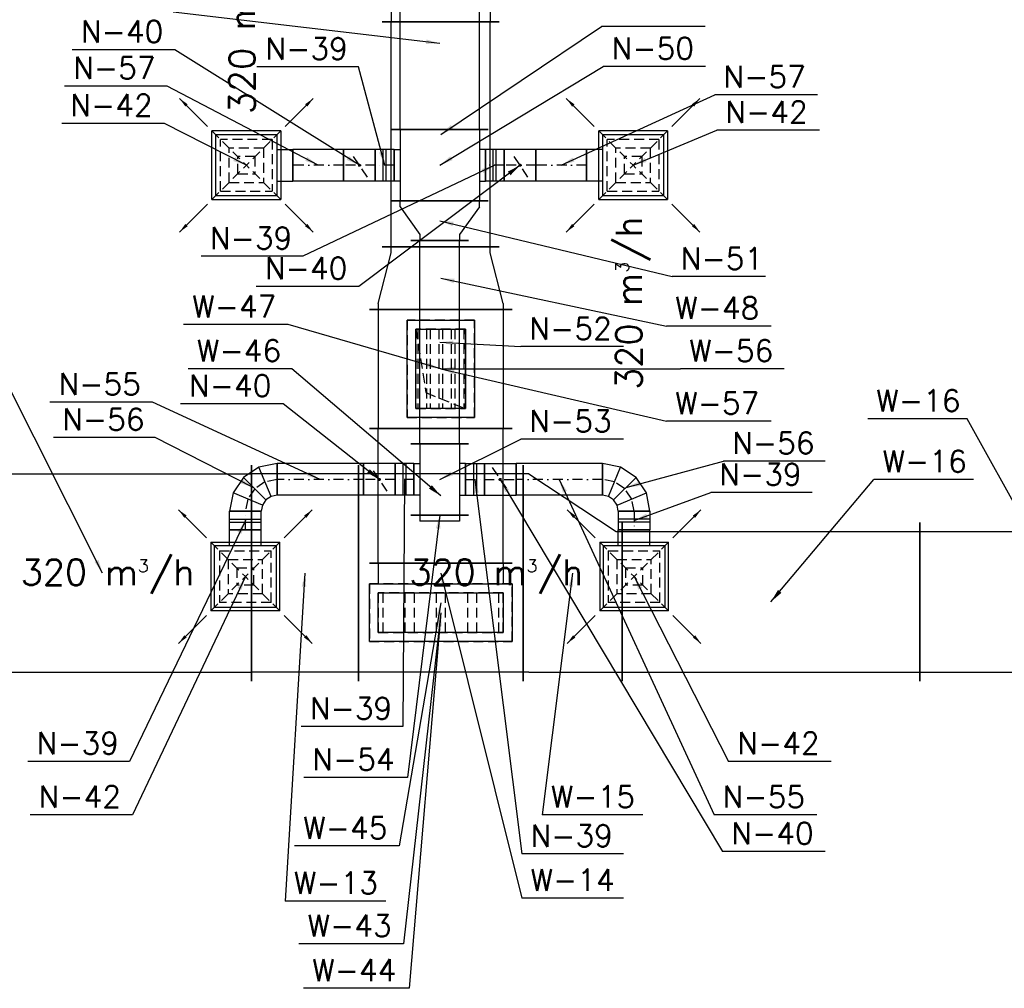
# Model space of a CAD drawing. Extents: x 109611 to 371611, y -232083 to 185490.
# Tile 9 of 24: x 307002 to 311966, y 5003 to 9890. Entities that reach past the tile are written whole.
import ezdxf

# ---------------------------------------------------------------- set-up
doc = ezdxf.new("R2010")
doc.units = 0
doc.header["$LTSCALE"] = 99.9
doc.header["$MEASUREMENT"] = 0
doc.linetypes.add('DASHDOT', pattern=[1, 0.5, -0.25, 0, -0.25])
doc.linetypes.add('DASHED', pattern=[0.75, 0.5, -0.25])
for name, color, linetype in [('FLUID-N', 7, 'Continuous'), ('FLUID-N-110-NUM', 7, 'Continuous'), ('FLUID-N-130-ARRGR', 7, 'Continuous'), ('FLUID-N-SYM', 7, 'Continuous'), ('FLUID-W', 7, 'Continuous'), ('FLUID-W-110-NUM', 7, 'Continuous')]:
    doc.layers.add(name, color=color, linetype=linetype)
doc.styles.add('FDBES', font='simplex.shx')
doc.dimstyles.new('FDBES', dxfattribs={"dimscale": 50, "dimtxt": 4, "dimasz": 2.5, "dimexe": 0.8, "dimexo": 2, "dimgap": 1, "dimtad": 1, "dimdsep": 46, "dimtxsty": 'FDBES', "dimcen": 2.5, "dimclrd": 4, "dimclre": 5, "dimadec": 0, "dimazin": 0, "dimtfac": 1, "dimtmove": 0, "dimatfit": 3, "dimfxl": 0, "dimarcsym": 0})

# ---------------------------------------------------------------- blocks, each defined once
blk = doc.blocks.new('*U61')
at = {"color": 14, "linetype": 'Continuous', "lineweight": -2}
for p, q in [((-415, -545), (-415, 545)), ((415, 545), (415, -545))]:
    blk.add_line(p, q, dxfattribs=at)
at = {"color": 0, "linetype": 'ByBlock', "lineweight": -2}
for p, q in [((-415, 500), (415, 500)), ((-415, -500), (415, -500))]:
    blk.add_line(p, q, dxfattribs=at)
at = {"color": 30, "linetype": 'DASHED'}
for p, q in [((360, 345), (-360, 345)), ((-360, 345), (-360, 55)), ((315, 300), (-315, 300)), ((-315, 300), (-315, 100)), ((315, 100), (315, 300)), ((360, 55), (360, 345)), ((-315, 100), (315, 100)), ((-360, 55), (360, 55))]:
    blk.add_line(p, q, dxfattribs=at)
blk = doc.blocks.new('*U74')
at = {"color": 14, "linetype": 'Continuous', "lineweight": -2}
for p, q in [((-270, -545), (-270, 545)), ((270, 545), (270, -545))]:
    blk.add_line(p, q, dxfattribs=at)
at = {"color": 0, "linetype": 'ByBlock', "lineweight": -2}
for p, q in [((-270, 500), (270, 500)), ((-270, -500), (270, -500))]:
    blk.add_line(p, q, dxfattribs=at)
blk = doc.blocks.new('*U75')
at = {"color": 14, "linetype": 'Continuous', "lineweight": -2}
for p, q in [((-250, -255), (-250, 545)), ((250, 545), (250, -545))]:
    blk.add_line(p, q, dxfattribs=at)
at = {"color": 0, "linetype": 'ByBlock', "lineweight": -2}
for p, q in [((-220, 500), (-250, 500)), ((220, 500), (-220, 500)), ((220, 500), (250, 500)), ((-220, -210), (-250, -210)), ((220, -500), (-220, -210)), ((220, -500), (250, -500))]:
    blk.add_line(p, q, dxfattribs=at)
blk = doc.blocks.new('*U76')
at = {"color": 30, "linetype": 'Continuous'}
for p, q in [((-145, -360), (-145, 360)), ((-145, 360), (145, 360)), ((145, 360), (145, -360)), ((145, -360), (-145, -360))]:
    blk.add_line(p, q, dxfattribs=at)
at = {"color": 0, "linetype": 'ByBlock', "lineweight": -2}
for p, q in [((-100, -315), (-100, 315)), ((-100, 315), (100, 315)), ((100, 315), (100, -315)), ((100, -315), (-100, -315))]:
    blk.add_line(p, q, dxfattribs=at)
blk = doc.blocks.new('*U77')
at = {"color": 30, "linetype": 'Continuous'}
for p, q in [((-145, -360), (-145, 360)), ((-145, 360), (145, 360)), ((145, 360), (145, -360)), ((145, -360), (-145, -360))]:
    blk.add_line(p, q, dxfattribs=at)
at = {"color": 0, "linetype": 'ByBlock', "lineweight": -2}
for p, q in [((-100, -315), (-100, 315)), ((-100, 315), (100, 315)), ((100, 315), (100, -315)), ((100, -315), (-100, -315))]:
    blk.add_line(p, q, dxfattribs=at)
at = {"color": 30, "linetype": 'DASHED'}
for p, q in [((-100, 291.9), (100, 291.9)), ((-100, 180.6), (100, 180.6)), ((-100, 134.4), (100, 134.4)), ((-100, 23.1), (100, 23.1)), ((-100, -23.1), (100, -23.1)), ((-100, -134.4), (100, -134.4)), ((-100, -180.6), (100, -180.6)), ((-100, -291.9), (100, -291.9))]:
    blk.add_line(p, q, dxfattribs=at)
blk = doc.blocks.new('*U78')
at = {"color": 14, "linetype": 'Continuous', "lineweight": -2}
blk.add_line((-200, -360), (-200, 360), dxfattribs=at)
at = {"color": 30, "linetype": 'Continuous'}
for p, q in [((-95, -360), (-95, 360)), ((-95, 360), (195, 360)), ((195, 360), (195, -360)), ((195, -360), (-95, -360))]:
    blk.add_line(p, q, dxfattribs=at)
at = {"color": 0, "linetype": 'ByBlock', "lineweight": -2}
for p, q in [((-200, 315), (-95, 315)), ((-50, -315), (-50, 315)), ((-50, 315), (150, 315)), ((150, 315), (150, -315)), ((-200, -315), (-95, -315)), ((150, -315), (-50, -315))]:
    blk.add_line(p, q, dxfattribs=at)
blk = doc.blocks.new('*U79')
at = {"color": 14, "linetype": 'Continuous', "lineweight": -2}
for p, q in [((-340, -360), (-340, 360)), ((340, 360), (340, -360))]:
    blk.add_line(p, q, dxfattribs=at)
at = {"color": 0, "linetype": 'ByBlock', "lineweight": -2}
for p, q in [((-340, 315), (340, 315)), ((-340, -315), (340, -315))]:
    blk.add_line(p, q, dxfattribs=at)
blk = doc.blocks.new('*U80')
at = {"color": 14, "linetype": 'Continuous', "lineweight": -2}
for p, q in [((-300, -360), (-300, 360)), ((300, 360), (300, -360))]:
    blk.add_line(p, q, dxfattribs=at)
at = {"color": 0, "linetype": 'ByBlock', "lineweight": -2}
for p, q in [((-300, 315), (300, 315)), ((-300, -315), (300, -315))]:
    blk.add_line(p, q, dxfattribs=at)
at = {"color": 30, "linetype": 'DASHED'}
for p, q in [((245, 170), (-245, 170)), ((-245, 170), (-245, -170)), ((245, -170), (245, 170)), ((200, 125), (-200, 125)), ((-200, 125), (-200, -125)), ((200, -125), (200, 125)), ((-200, -125), (200, -125)), ((-245, -170), (245, -170))]:
    blk.add_line(p, q, dxfattribs=at)
blk = doc.blocks.new('*U81')
at = {"color": 14, "linetype": 'Continuous', "lineweight": -2}
for p, q in [((-157.5, -360), (-157.5, 360)), ((157.5, 295), (157.5, -295))]:
    blk.add_line(p, q, dxfattribs=at)
at = {"color": 0, "linetype": 'ByBlock', "lineweight": -2}
for p, q in [((-127.5, 315), (-157.5, 315)), ((-127.5, 315), (127.5, 250)), ((127.5, 250), (157.5, 250)), ((-127.5, -315), (127.5, -250)), ((127.5, -250), (157.5, -250)), ((-127.5, -315), (-157.5, -315))]:
    blk.add_line(p, q, dxfattribs=at)
blk = doc.blocks.new('*U82')
at = {"color": 30, "linetype": 'Continuous'}
for p, q in [((-245, -170), (-245, 170)), ((-245, 170), (245, 170)), ((245, 170), (245, -170)), ((245, -170), (-245, -170))]:
    blk.add_line(p, q, dxfattribs=at)
at = {"color": 0, "linetype": 'ByBlock', "lineweight": -2}
for p, q in [((-200, -125), (-200, 125)), ((-200, 125), (200, 125)), ((200, 125), (200, -125)), ((200, -125), (-200, -125))]:
    blk.add_line(p, q, dxfattribs=at)
at = {"color": 30, "linetype": 'DASHED'}
for p, q in [((-200, 115.8), (200, 115.8)), ((-200, 71.7), (200, 71.7)), ((-200, 53.3), (200, 53.3)), ((-200, 9.2), (200, 9.2)), ((-200, -9.2), (200, -9.2)), ((-200, -53.3), (200, -53.3)), ((-200, -71.7), (200, -71.7)), ((-200, -115.8), (200, -115.8))]:
    blk.add_line(p, q, dxfattribs=at)
blk = doc.blocks.new('*U83')
at = {"color": 30, "linetype": 'Continuous'}
for p, q in [((-245, -170), (-245, 170)), ((-245, 170), (245, 170)), ((245, 170), (245, -170)), ((245, -170), (-245, -170))]:
    blk.add_line(p, q, dxfattribs=at)
at = {"color": 0, "linetype": 'ByBlock', "lineweight": -2}
for p, q in [((-200, -125), (-200, 125)), ((-200, 125), (200, 125)), ((200, 125), (200, -125)), ((200, -125), (-200, -125))]:
    blk.add_line(p, q, dxfattribs=at)
at = {"color": 30, "linetype": 'DASHED'}
for p, q in [((120, -75), (200, 125)), ((-200, -125), (120, -75))]:
    blk.add_line(p, q, dxfattribs=at)
blk = doc.blocks.new('*U84')
at = {"color": 14, "linetype": 'Continuous', "lineweight": -2}
for p, q in [((-567.5, -295), (-567.5, 295)), ((567.5, 295), (567.5, -295))]:
    blk.add_line(p, q, dxfattribs=at)
at = {"color": 0, "linetype": 'ByBlock', "lineweight": -2}
for p, q in [((-567.5, 250), (567.5, 250)), ((-567.5, -250), (567.5, -250))]:
    blk.add_line(p, q, dxfattribs=at)
blk = doc.blocks.new('*U85')
at = {"color": 14, "linetype": 'Continuous', "lineweight": -2}
for p, q in [((-300, -295), (-300, 295)), ((300, 295), (300, -295))]:
    blk.add_line(p, q, dxfattribs=at)
at = {"color": 0, "linetype": 'ByBlock', "lineweight": -2}
for p, q in [((-300, 250), (300, 250)), ((-300, -250), (300, -250))]:
    blk.add_line(p, q, dxfattribs=at)
at = {"color": 30, "linetype": 'DASHED'}
for p, q in [((245, 170), (-245, 170)), ((-245, 170), (-245, -170)), ((245, -170), (245, 170)), ((200, 125), (-200, 125)), ((-200, 125), (-200, -125)), ((200, -125), (200, 125)), ((-200, -125), (200, -125)), ((-245, -170), (245, -170))]:
    blk.add_line(p, q, dxfattribs=at)
blk = doc.blocks.new('*U93')
at = {"color": 14, "linetype": 'Continuous', "lineweight": -2}
for p, q in [((-750, -400), (-750, 400)), ((750, 400), (750, -400))]:
    blk.add_line(p, q, dxfattribs=at)
at = {"color": 0, "linetype": 'ByBlock', "lineweight": -2}
for p, q in [((-750, 355), (750, 355)), ((-750, -355), (750, -355))]:
    blk.add_line(p, q, dxfattribs=at)
blk = doc.blocks.new('*U94')
at = {"color": 14, "linetype": 'Continuous', "lineweight": -2}
for p, q in [((-750, -400), (-750, 400)), ((750, 400), (750, -400))]:
    blk.add_line(p, q, dxfattribs=at)
at = {"color": 0, "linetype": 'ByBlock', "lineweight": -2}
for p, q in [((-750, 355), (750, 355)), ((-750, -355), (750, -355))]:
    blk.add_line(p, q, dxfattribs=at)
blk = doc.blocks.new('*U126')
at = {"color": 14, "linetype": 'Continuous', "lineweight": -2}
for p, q in [((-750, -545), (-750, 545)), ((750, 545), (750, -545))]:
    blk.add_line(p, q, dxfattribs=at)
at = {"color": 0, "linetype": 'ByBlock', "lineweight": -2}
for p, q in [((-750, 500), (750, 500)), ((-750, -500), (750, -500))]:
    blk.add_line(p, q, dxfattribs=at)
blk = doc.blocks.new('*U275')
at = {"color": 14, "linetype": 'Continuous', "lineweight": -2}
for p, q in [((-435, -245), (-435, 245)), ((435, 245), (435, -245))]:
    blk.add_line(p, q, dxfattribs=at)
at = {"color": 0, "linetype": 'ByBlock', "lineweight": -2}
for p, q in [((-435, 200), (435, 200)), ((-435, -200), (435, -200))]:
    blk.add_line(p, q, dxfattribs=at)
blk = doc.blocks.new('*U299')
at = {"color": 30, "linetype": 'Continuous'}
for p, q in [((-173.5, 173.5), (173.5, 173.5)), ((-173.5, 173.5), (-173.5, -173.5)), ((173.5, -173.5), (173.5, 173.5)), ((173.5, -173.5), (-173.5, -173.5))]:
    blk.add_line(p, q, dxfattribs=at)
at = {"color": 30, "linetype": 'DASHED'}
for p, q in [((-173.5, 173.5), (0, 0)), ((173.5, 173.5), (0, 0)), ((-130.125, 130.125), (130.125, 130.125)), ((-130.125, 130.125), (-130.125, -130.125)), ((130.125, -130.125), (130.125, 130.125)), ((-86.75, 86.75), (86.75, 86.75)), ((-86.75, 86.75), (-86.75, -86.75)), ((86.75, -86.75), (86.75, 86.75)), ((-173.5, -173.5), (0, 0)), ((-43.375, 43.375), (43.375, 43.375)), ((-43.375, 43.375), (-43.375, -43.375)), ((173.5, -173.5), (0, 0)), ((43.375, -43.375), (43.375, 43.375)), ((43.375, -43.375), (-43.375, -43.375)), ((86.75, -86.75), (-86.75, -86.75)), ((130.125, -130.125), (-130.125, -130.125))]:
    blk.add_line(p, q, dxfattribs=at)
at = {"color": 0, "linetype": 'ByBlock', "lineweight": -2}
for p, q in [((-155, -155), (-155, 155)), ((155, 155), (-155, 155)), ((155, 155), (155, -155)), ((-155, -155), (155, -155)), ((-80, -155), (-80, -235)), ((80, -155), (80, -235))]:
    blk.add_line(p, q, dxfattribs=at)
at = {"color": 14, "linetype": 'Continuous', "lineweight": -2}
blk.add_line((80, -235), (-80, -235), dxfattribs=at)
blk = doc.blocks.new('*U298')
at = {"color": 14, "linetype": 'Continuous', "lineweight": -2}
for p, q in [((-47.5, -80), (-47.5, 80)), ((47.5, 80), (47.5, -80))]:
    blk.add_line(p, q, dxfattribs=at)
at = {"color": 0, "linetype": 'ByBlock', "lineweight": -2}
for p, q in [((-47.5, 80), (47.5, 80)), ((-47.5, -80), (47.5, -80))]:
    blk.add_line(p, q, dxfattribs=at)
at = {"color": 30, "linetype": 'Continuous'}
for p, q in [((-7.5, 80), (-7.5, -80)), ((7.5, 80), (7.5, -80))]:
    blk.add_line(p, q, dxfattribs=at)
at = {"layer": 'FLUID-N-SYM', "color": 2, "linetype": 'DASHDOT'}
blk.add_line((-47.5, 0), (47.5, 0), dxfattribs=at)
blk = doc.blocks.new('*U297')
at = {"color": 14, "linetype": 'Continuous', "lineweight": -2}
for p, q in [((-80, -80), (-80, 80)), ((80, 80), (80, -80))]:
    blk.add_line(p, q, dxfattribs=at)
at = {"color": 0, "linetype": 'ByBlock', "lineweight": -2}
for p, q in [((-80, 80), (80, 80)), ((-80, -80), (80, -80))]:
    blk.add_line(p, q, dxfattribs=at)
at = {"color": 30, "linetype": 'DASHED'}
blk.add_line((-40, 60), (40, -60), dxfattribs=at)
at = {"color": 30, "linetype": 'Continuous'}
blk.add_lwpolyline([(-4, 0, 8, 8, 1), (4, 0, 8, 8, 1)], format="xyseb", close=True, dxfattribs=at)
at = {"layer": 'FLUID-N-SYM', "color": 2, "linetype": 'DASHDOT'}
blk.add_line((-80, 0), (80, 0), dxfattribs=at)
blk = doc.blocks.new('*U296')
at = {"color": 14, "linetype": 'Continuous', "lineweight": -2}
for p, q in [((-127.5, -80), (-127.5, 80)), ((127.5, 80), (127.5, -80))]:
    blk.add_line(p, q, dxfattribs=at)
at = {"color": 0, "linetype": 'ByBlock', "lineweight": -2}
for p, q in [((-127.5, 80), (127.5, 80)), ((-127.5, -80), (127.5, -80))]:
    blk.add_line(p, q, dxfattribs=at)
at = {"layer": 'FLUID-N-SYM', "color": 2, "linetype": 'DASHDOT'}
blk.add_line((-127.5, 0), (127.5, 0), dxfattribs=at)
blk = doc.blocks.new('*U295')
at = {"color": 14, "linetype": 'Continuous', "lineweight": -2}
for p, q in [((-127.5, -80), (-127.5, 80)), ((127.5, 80), (127.5, -80))]:
    blk.add_line(p, q, dxfattribs=at)
at = {"color": 0, "linetype": 'ByBlock', "lineweight": -2}
for p, q in [((-127.5, 80), (127.5, 80)), ((-127.5, -80), (127.5, -80))]:
    blk.add_line(p, q, dxfattribs=at)
at = {"layer": 'FLUID-N-SYM', "color": 2, "linetype": 'DASHDOT'}
blk.add_line((-127.5, 0), (127.5, 0), dxfattribs=at)
blk = doc.blocks.new('*U294')
at = {"color": 30, "linetype": 'Continuous'}
for p, q in [((-173.5, 173.5), (173.5, 173.5)), ((-173.5, 173.5), (-173.5, -173.5)), ((173.5, -173.5), (173.5, 173.5)), ((173.5, -173.5), (-173.5, -173.5))]:
    blk.add_line(p, q, dxfattribs=at)
at = {"color": 30, "linetype": 'DASHED'}
for p, q in [((-173.5, 173.5), (0, 0)), ((173.5, 173.5), (0, 0)), ((-130.125, 130.125), (130.125, 130.125)), ((-130.125, 130.125), (-130.125, -130.125)), ((130.125, -130.125), (130.125, 130.125)), ((-86.75, 86.75), (86.75, 86.75)), ((-86.75, 86.75), (-86.75, -86.75)), ((86.75, -86.75), (86.75, 86.75)), ((-173.5, -173.5), (0, 0)), ((-43.375, 43.375), (43.375, 43.375)), ((-43.375, 43.375), (-43.375, -43.375)), ((173.5, -173.5), (0, 0)), ((43.375, -43.375), (43.375, 43.375)), ((43.375, -43.375), (-43.375, -43.375)), ((86.75, -86.75), (-86.75, -86.75)), ((130.125, -130.125), (-130.125, -130.125))]:
    blk.add_line(p, q, dxfattribs=at)
at = {"color": 0, "linetype": 'ByBlock', "lineweight": -2}
for p, q in [((-155, -155), (-155, 155)), ((155, 155), (-155, 155)), ((155, 155), (155, -155)), ((-155, -155), (155, -155)), ((-80, -155), (-80, -235)), ((80, -155), (80, -235))]:
    blk.add_line(p, q, dxfattribs=at)
at = {"color": 14, "linetype": 'Continuous', "lineweight": -2}
blk.add_line((80, -235), (-80, -235), dxfattribs=at)
blk = doc.blocks.new('*U293')
at = {"color": 14, "linetype": 'Continuous', "lineweight": -2}
for p, q in [((-47.5, -80), (-47.5, 80)), ((47.5, 80), (47.5, -80))]:
    blk.add_line(p, q, dxfattribs=at)
at = {"color": 0, "linetype": 'ByBlock', "lineweight": -2}
for p, q in [((-47.5, 80), (47.5, 80)), ((-47.5, -80), (47.5, -80))]:
    blk.add_line(p, q, dxfattribs=at)
at = {"color": 30, "linetype": 'Continuous'}
for p, q in [((-7.5, 80), (-7.5, -80)), ((7.5, 80), (7.5, -80))]:
    blk.add_line(p, q, dxfattribs=at)
at = {"layer": 'FLUID-N-SYM', "color": 2, "linetype": 'DASHDOT'}
blk.add_line((-47.5, 0), (47.5, 0), dxfattribs=at)
blk = doc.blocks.new('*U292')
at = {"color": 14, "linetype": 'Continuous', "lineweight": -2}
for p, q in [((-80, -80), (-80, 80)), ((80, 80), (80, -80))]:
    blk.add_line(p, q, dxfattribs=at)
at = {"color": 0, "linetype": 'ByBlock', "lineweight": -2}
for p, q in [((-80, 80), (80, 80)), ((-80, -80), (80, -80))]:
    blk.add_line(p, q, dxfattribs=at)
at = {"color": 30, "linetype": 'DASHED'}
blk.add_line((-40, 60), (40, -60), dxfattribs=at)
at = {"color": 30, "linetype": 'Continuous'}
blk.add_lwpolyline([(-4, 0, 8, 8, 1), (4, 0, 8, 8, 1)], format="xyseb", close=True, dxfattribs=at)
at = {"layer": 'FLUID-N-SYM', "color": 2, "linetype": 'DASHDOT'}
blk.add_line((-80, 0), (80, 0), dxfattribs=at)
blk = doc.blocks.new('*U274')
at = {"color": 14, "linetype": 'Continuous', "lineweight": -2}
for p, q in [((-180, -245), (-180, 245)), ((-80, 230), (80, 230)), ((180, 245), (180, -245)), ((80, -230), (-80, -230))]:
    blk.add_line(p, q, dxfattribs=at)
at = {"color": 0, "linetype": 'ByBlock', "lineweight": -2}
for p, q in [((-180, 200), (180, 200)), ((-80, 230), (-80, 200)), ((80, 200), (80, 230)), ((-180, -200), (180, -200)), ((-80, -230), (-80, -200)), ((80, -200), (80, -230))]:
    blk.add_line(p, q, dxfattribs=at)
blk = doc.blocks.new('*U276')
at = {"color": 14, "linetype": 'Continuous', "lineweight": -2}
for p, q in [((-100, -245), (-100, 245)), ((100, 145), (100, -145))]:
    blk.add_line(p, q, dxfattribs=at)
at = {"color": 0, "linetype": 'ByBlock', "lineweight": -2}
for p, q in [((-70, 200), (-100, 200)), ((-70, 200), (70, 100)), ((70, 100), (100, 100)), ((-70, -200), (70, -100)), ((70, -100), (100, -100)), ((-70, -200), (-100, -200))]:
    blk.add_line(p, q, dxfattribs=at)
blk = doc.blocks.new('*U291')
at = {"color": 14, "linetype": 'Continuous', "lineweight": -2}
for p, q in [((-512.5, -145), (-512.5, 145)), ((512.5, 145), (512.5, -145))]:
    blk.add_line(p, q, dxfattribs=at)
at = {"color": 0, "linetype": 'ByBlock', "lineweight": -2}
for p, q in [((-512.5, 100), (512.5, 100)), ((-512.5, -100), (512.5, -100))]:
    blk.add_line(p, q, dxfattribs=at)
blk = doc.blocks.new('*U282')
at = {"color": 14, "linetype": 'Continuous', "lineweight": -2}
for p, q in [((-47.5, -80), (-47.5, 80)), ((47.5, 80), (47.5, -80))]:
    blk.add_line(p, q, dxfattribs=at)
at = {"color": 0, "linetype": 'ByBlock', "lineweight": -2}
for p, q in [((-47.5, 80), (47.5, 80)), ((-47.5, -80), (47.5, -80))]:
    blk.add_line(p, q, dxfattribs=at)
at = {"color": 30, "linetype": 'Continuous'}
for p, q in [((-7.5, 80), (-7.5, -80)), ((7.5, 80), (7.5, -80))]:
    blk.add_line(p, q, dxfattribs=at)
at = {"layer": 'FLUID-N-SYM', "color": 2, "linetype": 'DASHDOT'}
blk.add_line((-47.5, 0), (47.5, 0), dxfattribs=at)
blk = doc.blocks.new('*U280')
at = {"color": 14, "linetype": 'Continuous', "lineweight": -2}
for p, q in [((-47.5, -80), (-47.5, 80)), ((47.5, 80), (47.5, -80))]:
    blk.add_line(p, q, dxfattribs=at)
at = {"color": 0, "linetype": 'ByBlock', "lineweight": -2}
for p, q in [((-47.5, 80), (47.5, 80)), ((-47.5, -80), (47.5, -80))]:
    blk.add_line(p, q, dxfattribs=at)
at = {"color": 30, "linetype": 'Continuous'}
for p, q in [((-7.5, 80), (-7.5, -80)), ((7.5, 80), (7.5, -80))]:
    blk.add_line(p, q, dxfattribs=at)
at = {"layer": 'FLUID-N-SYM', "color": 2, "linetype": 'DASHDOT'}
blk.add_line((-47.5, 0), (47.5, 0), dxfattribs=at)
blk = doc.blocks.new('*U279')
at = {"color": 14, "linetype": 'Continuous', "lineweight": -2}
for p, q in [((-80, -80), (-80, 80)), ((80, 80), (80, -80))]:
    blk.add_line(p, q, dxfattribs=at)
at = {"color": 0, "linetype": 'ByBlock', "lineweight": -2}
for p, q in [((-80, 80), (80, 80)), ((-80, -80), (80, -80))]:
    blk.add_line(p, q, dxfattribs=at)
at = {"color": 30, "linetype": 'DASHED'}
blk.add_line((-40, 60), (40, -60), dxfattribs=at)
at = {"color": 30, "linetype": 'Continuous'}
blk.add_lwpolyline([(-4, 0, 8, 8, 1), (4, 0, 8, 8, 1)], format="xyseb", close=True, dxfattribs=at)
at = {"layer": 'FLUID-N-SYM', "color": 2, "linetype": 'DASHDOT'}
blk.add_line((-80, 0), (80, 0), dxfattribs=at)
blk = doc.blocks.new('*U278')
at = {"color": 14, "linetype": 'Continuous', "lineweight": -2}
blk.add_line((0, -145), (0, 145), dxfattribs=at)
at = {"color": 0, "linetype": 'ByBlock', "lineweight": -2}
for p, q in [((0, 100), (30, 100)), ((30, 100), (30, -100)), ((0, -100), (30, -100))]:
    blk.add_line(p, q, dxfattribs=at)
blk = doc.blocks.new('*U277')
at = {"color": 14, "linetype": 'Continuous', "lineweight": -2}
for p, q in [((-180, -145), (-180, 145)), ((-80, 130), (80, 130)), ((180, 145), (180, -145)), ((80, -130), (-80, -130))]:
    blk.add_line(p, q, dxfattribs=at)
at = {"color": 0, "linetype": 'ByBlock', "lineweight": -2}
for p, q in [((-180, 100), (180, 100)), ((-80, 130), (-80, 100)), ((80, 100), (80, 130)), ((-180, -100), (180, -100)), ((-80, -130), (-80, -100)), ((80, -100), (80, -130))]:
    blk.add_line(p, q, dxfattribs=at)
blk = doc.blocks.new('*U281')
at = {"color": 14, "linetype": 'Continuous', "lineweight": -2}
for p, q in [((-80, -80), (-80, 80)), ((80, 80), (80, -80))]:
    blk.add_line(p, q, dxfattribs=at)
at = {"color": 0, "linetype": 'ByBlock', "lineweight": -2}
for p, q in [((-80, 80), (80, 80)), ((-80, -80), (80, -80))]:
    blk.add_line(p, q, dxfattribs=at)
at = {"color": 30, "linetype": 'DASHED'}
blk.add_line((-40, 60), (40, -60), dxfattribs=at)
at = {"color": 30, "linetype": 'Continuous'}
blk.add_lwpolyline([(-4, 0, 8, 8, 1), (4, 0, 8, 8, 1)], format="xyseb", close=True, dxfattribs=at)
at = {"layer": 'FLUID-N-SYM', "color": 2, "linetype": 'DASHDOT'}
blk.add_line((-80, 0), (80, 0), dxfattribs=at)
blk = doc.blocks.new('*U284')
at = {"color": 14, "linetype": 'Continuous', "lineweight": -2}
for p, q in [((-217.5, -80), (-217.5, 80)), ((217.5, 80), (217.5, -80))]:
    blk.add_line(p, q, dxfattribs=at)
at = {"color": 0, "linetype": 'ByBlock', "lineweight": -2}
for p, q in [((-217.5, 80), (217.5, 80)), ((-217.5, -80), (217.5, -80))]:
    blk.add_line(p, q, dxfattribs=at)
at = {"layer": 'FLUID-N-SYM', "color": 2, "linetype": 'DASHDOT'}
blk.add_line((-217.5, 0), (217.5, 0), dxfattribs=at)
blk = doc.blocks.new('*U286')
at = {"color": 14, "linetype": 'Continuous', "lineweight": -2}
for p, q in [((-47.5, -80), (-47.5, 80)), ((47.5, 80), (47.5, -80))]:
    blk.add_line(p, q, dxfattribs=at)
at = {"color": 0, "linetype": 'ByBlock', "lineweight": -2}
for p, q in [((-47.5, 80), (47.5, 80)), ((-47.5, -80), (47.5, -80))]:
    blk.add_line(p, q, dxfattribs=at)
at = {"color": 30, "linetype": 'Continuous'}
for p, q in [((-7.5, 80), (-7.5, -80)), ((7.5, 80), (7.5, -80))]:
    blk.add_line(p, q, dxfattribs=at)
at = {"layer": 'FLUID-N-SYM', "color": 2, "linetype": 'DASHDOT'}
blk.add_line((-47.5, 0), (47.5, 0), dxfattribs=at)
blk = doc.blocks.new('*U285')
at = {"color": 30, "linetype": 'Continuous'}
for p, q in [((-173.5, 173.5), (173.5, 173.5)), ((-173.5, 173.5), (-173.5, -173.5)), ((173.5, -173.5), (173.5, 173.5)), ((173.5, -173.5), (-173.5, -173.5))]:
    blk.add_line(p, q, dxfattribs=at)
at = {"color": 30, "linetype": 'DASHED'}
for p, q in [((-173.5, 173.5), (0, 0)), ((173.5, 173.5), (0, 0)), ((-130.125, 130.125), (130.125, 130.125)), ((-130.125, 130.125), (-130.125, -130.125)), ((130.125, -130.125), (130.125, 130.125)), ((-86.75, 86.75), (86.75, 86.75)), ((-86.75, 86.75), (-86.75, -86.75)), ((86.75, -86.75), (86.75, 86.75)), ((-173.5, -173.5), (0, 0)), ((-43.375, 43.375), (43.375, 43.375)), ((-43.375, 43.375), (-43.375, -43.375)), ((173.5, -173.5), (0, 0)), ((43.375, -43.375), (43.375, 43.375)), ((43.375, -43.375), (-43.375, -43.375)), ((86.75, -86.75), (-86.75, -86.75)), ((130.125, -130.125), (-130.125, -130.125))]:
    blk.add_line(p, q, dxfattribs=at)
at = {"color": 0, "linetype": 'ByBlock', "lineweight": -2}
for p, q in [((-155, -155), (-155, 155)), ((155, 155), (-155, 155)), ((155, 155), (155, -155)), ((-155, -155), (155, -155)), ((-80, -155), (-80, -235)), ((80, -155), (80, -235))]:
    blk.add_line(p, q, dxfattribs=at)
at = {"color": 14, "linetype": 'Continuous', "lineweight": -2}
blk.add_line((80, -235), (-80, -235), dxfattribs=at)
blk = doc.blocks.new('*U283')
at = {"color": 0, "linetype": 'ByBlock', "lineweight": -2}
for p, q in [((28.2, 101.7), (-49.7, 49.7)), ((120, 120), (28.2, 101.7)), ((-49.7, 49.7), (-101.7, -28.2)), ((-101.7, -28.2), (-120, -120)), ((89.4, -46.1), (63.4, -63.4)), ((120, -40), (89.4, -46.1)), ((46.1, -89.4), (40, -120)), ((63.4, -63.4), (46.1, -89.4))]:
    blk.add_line(p, q, dxfattribs=at)
at = {"color": 30, "linetype": 'Continuous'}
for p, q in [((89.4, -46.1), (28.2, 101.7)), ((63.4, -63.4), (-49.7, 49.7)), ((46.1, -89.4), (-101.7, -28.2))]:
    blk.add_line(p, q, dxfattribs=at)
at = {"color": 14, "linetype": 'Continuous', "lineweight": -2}
for p, q in [((120, 120), (120, -40)), ((40, -120), (-120, -120))]:
    blk.add_line(p, q, dxfattribs=at)
at = {"layer": 'FLUID-N-SYM', "color": 2, "linetype": 'DASHDOT'}
for p, q in [((58.8, 27.8), (6.9, -6.9)), ((120, 40), (58.8, 27.8)), ((6.9, -6.9), (-27.8, -58.8)), ((-27.8, -58.8), (-40, -120))]:
    blk.add_line(p, q, dxfattribs=at)
blk = doc.blocks.new('*U287')
at = {"color": 14, "linetype": 'Continuous', "lineweight": -2}
for p, q in [((-217.5, -80), (-217.5, 80)), ((217.5, 80), (217.5, -80))]:
    blk.add_line(p, q, dxfattribs=at)
at = {"color": 0, "linetype": 'ByBlock', "lineweight": -2}
for p, q in [((-217.5, 80), (217.5, 80)), ((-217.5, -80), (217.5, -80))]:
    blk.add_line(p, q, dxfattribs=at)
at = {"layer": 'FLUID-N-SYM', "color": 2, "linetype": 'DASHDOT'}
blk.add_line((-217.5, 0), (217.5, 0), dxfattribs=at)
blk = doc.blocks.new('*U290')
at = {"color": 14, "linetype": 'Continuous', "lineweight": -2}
for p, q in [((-120, -40), (-120, 120)), ((120, -120), (-40, -120))]:
    blk.add_line(p, q, dxfattribs=at)
at = {"color": 0, "linetype": 'ByBlock', "lineweight": -2}
for p, q in [((-28.2, 101.7), (-120, 120)), ((49.7, 49.7), (-28.2, 101.7)), ((101.7, -28.2), (49.7, 49.7)), ((-89.4, -46.1), (-120, -40)), ((-63.4, -63.4), (-89.4, -46.1)), ((120, -120), (101.7, -28.2)), ((-46.1, -89.4), (-63.4, -63.4)), ((-40, -120), (-46.1, -89.4))]:
    blk.add_line(p, q, dxfattribs=at)
at = {"color": 30, "linetype": 'Continuous'}
for p, q in [((-89.4, -46.1), (-28.2, 101.7)), ((-63.4, -63.4), (49.7, 49.7)), ((-46.1, -89.4), (101.7, -28.2))]:
    blk.add_line(p, q, dxfattribs=at)
at = {"layer": 'FLUID-N-SYM', "color": 2, "linetype": 'DASHDOT'}
for p, q in [((-58.8, 27.8), (-120, 40)), ((-6.9, -6.9), (-58.8, 27.8)), ((27.8, -58.8), (-6.9, -6.9)), ((40, -120), (27.8, -58.8))]:
    blk.add_line(p, q, dxfattribs=at)
blk = doc.blocks.new('*U289')
at = {"color": 30, "linetype": 'Continuous'}
for p, q in [((-173.5, 173.5), (173.5, 173.5)), ((-173.5, 173.5), (-173.5, -173.5)), ((173.5, -173.5), (173.5, 173.5)), ((173.5, -173.5), (-173.5, -173.5))]:
    blk.add_line(p, q, dxfattribs=at)
at = {"color": 30, "linetype": 'DASHED'}
for p, q in [((-173.5, 173.5), (0, 0)), ((173.5, 173.5), (0, 0)), ((-130.125, 130.125), (130.125, 130.125)), ((-130.125, 130.125), (-130.125, -130.125)), ((130.125, -130.125), (130.125, 130.125)), ((-86.75, 86.75), (86.75, 86.75)), ((-86.75, 86.75), (-86.75, -86.75)), ((86.75, -86.75), (86.75, 86.75)), ((-173.5, -173.5), (0, 0)), ((-43.375, 43.375), (43.375, 43.375)), ((-43.375, 43.375), (-43.375, -43.375)), ((173.5, -173.5), (0, 0)), ((43.375, -43.375), (43.375, 43.375)), ((43.375, -43.375), (-43.375, -43.375)), ((86.75, -86.75), (-86.75, -86.75)), ((130.125, -130.125), (-130.125, -130.125))]:
    blk.add_line(p, q, dxfattribs=at)
at = {"color": 0, "linetype": 'ByBlock', "lineweight": -2}
for p, q in [((-155, -155), (-155, 155)), ((155, 155), (-155, 155)), ((155, 155), (155, -155)), ((-155, -155), (155, -155)), ((-80, -155), (-80, -235)), ((80, -155), (80, -235))]:
    blk.add_line(p, q, dxfattribs=at)
at = {"color": 14, "linetype": 'Continuous', "lineweight": -2}
blk.add_line((80, -235), (-80, -235), dxfattribs=at)
blk = doc.blocks.new('*U288')
at = {"color": 14, "linetype": 'Continuous', "lineweight": -2}
for p, q in [((-47.5, -80), (-47.5, 80)), ((47.5, 80), (47.5, -80))]:
    blk.add_line(p, q, dxfattribs=at)
at = {"color": 0, "linetype": 'ByBlock', "lineweight": -2}
for p, q in [((-47.5, 80), (47.5, 80)), ((-47.5, -80), (47.5, -80))]:
    blk.add_line(p, q, dxfattribs=at)
at = {"color": 30, "linetype": 'Continuous'}
for p, q in [((-7.5, 80), (-7.5, -80)), ((7.5, 80), (7.5, -80))]:
    blk.add_line(p, q, dxfattribs=at)
at = {"layer": 'FLUID-N-SYM', "color": 2, "linetype": 'DASHDOT'}
blk.add_line((-47.5, 0), (47.5, 0), dxfattribs=at)

msp = doc.modelspace()

# ---------------------------------------------------------------- linework, layer by layer
at = {"layer": 'FLUID-N-110-NUM', "color": 221}
for p, q in [((307784.3, 9738.7), (307266.8, 9738.7)), ((308709.6, 9651.8), (308197.3, 9651.8)), ((310460.5, 9653.4), (309943, 9653.4)), ((307745.7, 9555.2), (307228.1, 9555.2)), ((311024.2, 9510.8), (310506.7, 9510.8)), ((307731.2, 9366.9), (307213.6, 9366.9)), ((311033.9, 9332.2), (310516.3, 9332.2)), ((308429.6, 8696.4), (307917.3, 8696.4)), ((310761.9, 8593.7), (310291.6, 8593.7)), ((308712.2, 8544.5), (308194.7, 8544.5)), ((310045.8, 8240.6), (309528.3, 8240.6)), ((307671.7, 7960), (307154.1, 7960)), ((308329.8, 7952.1), (307812.2, 7952.1)), ((307684.9, 7781.8), (307172.6, 7781.8)), ((310045.8, 7773.8), (309528.3, 7773.8)), ((311063.3, 7663.1), (310551, 7663.1)), ((310998.2, 7505), (310485.9, 7505)), ((308933.5, 6323.9), (308421.2, 6323.9)), ((307555.8, 6148.4), (307043.5, 6148.4)), ((311094, 6148.4), (310576.5, 6148.4)), ((308956.4, 6067.4), (308433.6, 6067.4)), ((307571.3, 5878.4), (307053.8, 5878.4)), ((311020.5, 5878.4), (310503, 5878.4)), ((310046.2, 5681.2), (309533.9, 5681.2)), ((311063.7, 5693.9), (310546.2, 5693.9))]:
    msp.add_line(p, q, dxfattribs=at)
at = {"layer": 'FLUID-W-110-NUM', "color": 221}
for p, q in [((310457.9, 9855.5), (309935.1, 9855.5)), ((308356.1, 8351.6), (307828.1, 8351.6)), ((310790.8, 8344.6), (310262.8, 8344.6)), ((308374.6, 8128.4), (307851.8, 8128.4)), ((310856.2, 8128.4), (310333.4, 8128.4)), ((310790.8, 7864), (310262.8, 7864)), ((311779.5, 7876), (311277.6, 7876)), ((311810.6, 7570.1), (311308.7, 7570.1)), ((310143.3, 5878.4), (309636.2, 5878.4)), ((308915.8, 5721.6), (308387.8, 5721.6)), ((308847.2, 5443.9), (308340.2, 5443.9)), ((310046.2, 5458), (309533.9, 5458)), ((308937, 5228.2), (308409, 5228.2)), ((308966.2, 5003.5), (308433, 5003.5))]:
    msp.add_line(p, q, dxfattribs=at)

# ---------------------------------------------------------------- block references
at = {"layer": 'FLUID-N', "color": 121, "linetype": 'Continuous'}
for name, p, rotation in [('*U275', (309119.7, 9770.7), 89.99999999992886), ('*U274', (309119.7, 9155.7), 270), ('*U294', (308144.7, 9155.7), 89.99999999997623), ('*U299', (310094.7, 9155.7), 270.0000000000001), ('*U295', (308507.2, 9155.7), 179.9999999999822), ('*U292', (308714.7, 9155.7), 179.9999999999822), ('*U293', (308842.2, 9155.7), 179.9999999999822), ('*U298', (309397.2, 9155.7), 179.9999999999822), ('*U297', (309524.7, 9155.7), 180.0000000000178), ('*U296', (309732.2, 9155.7), 180.0000000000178), ('*U276', (309119.7, 8875.7), 269.9999999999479), ('*U291', (309119.7, 8263.2), 89.99999999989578), ('*U277', (309119.7, 7570.7), 270), ('*U290', (308179.7, 7530.7), 90), ('*U287', (308517.2, 7570.7), 179.9999999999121), ('*U279', (308814.7, 7570.7), 180.0000000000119), ('*U280', (308942.2, 7570.7), 180.0000000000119), ('*U284', (309722.2, 7570.7), 179.9999999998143), ('*U283', (310059.7, 7530.7), 269.9999999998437), ('*U288', (308139.7, 7363.2), 90), ('*U286', (310099.7, 7363.2), 269.9999999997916), ('*U278', (309119.7, 7390.7), 270), ('*U289', (308139.7, 7080.7), 179.9999999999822), ('*U285', (310099.7, 7080.7), 179.9999999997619)]:
    msp.add_blockref(name, p, dxfattribs=dict(at, rotation=rotation))
for name, p in [('*U282', (309297.2, 7570.7)), ('*U281', (309424.7, 7570.7))]:
    msp.add_blockref(name, p, dxfattribs=at)
at = {"layer": 'FLUID-W', "color": 242, "linetype": 'Continuous'}
for name, p, rotation in [('*U85', (309124.7, 10178.4), 269.999999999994), ('*U84', (309124.7, 9310.9), 89.99999999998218), ('*U81', (309124.7, 8585.9), 89.99999999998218), ('*U80', (309124.7, 8128.4), 269.999999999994), ('*U82', (309124.7, 8128.4), 269.999999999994), ('*U83', (309124.7, 8128.4), 269.999999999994), ('*U79', (309124.7, 7488.4), 89.99999999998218), ('*U74', (308439.7, 7098.4), 180.0000000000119), ('*U61', (309124.7, 7098.4), 180.0000000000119), ('*U75', (309789.7, 7098.4), 180), ('*U93', (310789.7, 6953.4), 359.9999999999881), ('*U94', (312289.7, 6953.4), 359.9999999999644), ('*U78', (309124.7, 6948.4), 269.999999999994), ('*U76', (309124.7, 6898.4), 269.999999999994), ('*U77', (309124.7, 6898.4), 269.999999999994)]:
    msp.add_blockref(name, p, dxfattribs=dict(at, rotation=rotation))
msp.add_blockref('*U126', (307419.7, 7098.4), dxfattribs=at)

# ---------------------------------------------------------------- texts
at = {"layer": 'FLUID-N-110-NUM', "color": 151, "linetype": 'ByBlock', "style": 'FDBES'}
for s, p in [('N-40', (307310.8, 9775.4)), ('N-39', (308241.3, 9688.5)), ('N-50', (309987, 9690.1)), ('N-57', (307272.1, 9591.9)), ('N-57', (310550.7, 9547.5)), ('N-42', (307257.6, 9403.6)), ('N-42', (310560.3, 9368.9)), ('N-39', (307961.3, 8733.1)), ('N-51', (310335.6, 8630.4)), ('N-40', (308238.7, 8581.2)), ('N-52', (309572.3, 8277.2)), ('N-55', (307198.1, 7996.7)), ('N-40', (307856.2, 7988.7)), ('N-56', (307216.6, 7818.5)), ('N-53', (309572.3, 7810.5)), ('N-56', (310595, 7699.8)), ('N-39', (310529.9, 7541.6)), ('N-39', (308465.2, 6360.6)), ('N-39', (307087.5, 6185.1)), ('N-42', (310620.5, 6185.1)), ('N-54', (308477.6, 6104.1)), ('N-42', (307097.8, 5915.1)), ('N-55', (310547, 5915.1)), ('N-39', (309577.9, 5717.9)), ('N-40', (310590.2, 5730.5))]:
    msp.add_text(s, height=110, dxfattribs=at).set_placement(p)
at = {"layer": 'FLUID-N-130-ARRGR', "color": 181, "char_height": 130, "attachment_point": 5, "rotation": 90, "style": 'FDBES'}
for insert in [(308144.7, 9851.1), (310094.7, 8460.2)]:
    msp.add_mtext('320 m{\\A2;\\H0.5x;3}/h\\P', dxfattribs=dict(at, insert=insert))
at = {"layer": 'FLUID-N-130-ARRGR', "color": 181, "char_height": 130, "attachment_point": 5, "style": 'FDBES'}
for insert in [(307444.3, 7080.7), (309404.3, 7080.7)]:
    msp.add_mtext('320 m{\\A2;\\H0.5x;3}/h\\P', dxfattribs=dict(at, insert=insert))
at = {"layer": 'FLUID-W-110-NUM', "color": 151, "linetype": 'ByBlock', "style": 'FDBES'}
for s, p in [('W-47', (307872.1, 8388.2)), ('W-48', (310306.8, 8381.2)), ('W-46', (307895.8, 8165.1)), ('W-56', (310377.4, 8165.1)), ('W-57', (310306.8, 7900.6)), ('W-16', (311321.6, 7912.7)), ('W-16', (311352.7, 7606.8)), ('W-15', (309680.2, 5915.1)), ('W-45', (308431.8, 5758.2)), ('W-13', (308384.2, 5480.5)), ('W-14', (309577.9, 5494.7)), ('W-43', (308453, 5264.9)), ('W-44', (308477, 5040.1))]:
    msp.add_text(s, height=110, dxfattribs=at).set_placement(p)

# ---------------------------------------------------------------- leaders
at = {"layer": 'FLUID-N-110-NUM'}
for points in [[(309119.7, 9770.7), (307775.5, 9927.6)], [(308714.7, 9155.7), (307784.3, 9738.7)], [(308842.2, 9155.7), (308709.6, 9651.8)], [(309119.7, 9155.7), (309943, 9653.4)], [(308507.2, 9155.7), (307745.7, 9555.2)], [(309732.2, 9155.7), (310506.7, 9510.8)], [(308144.7, 9155.7), (307731.2, 9366.9)], [(310094.7, 9155.7), (310516.3, 9332.2)], [(309397.2, 9155.7), (308429.6, 8696.4)], [(309524.7, 9155.7), (308712.2, 8544.5)], [(309119.7, 8875.7), (310291.6, 8593.7)], [(309119.7, 8263.2), (309528.3, 8240.6)], [(308517.2, 7570.7), (307671.7, 7960)], [(308814.7, 7570.7), (308329.8, 7952.1)], [(308179.7, 7530.7), (307684.9, 7781.8)], [(309119.7, 7570.7), (309528.3, 7773.8)], [(310059.7, 7530.7), (310551, 7663.1)], [(308942.2, 7570.7), (308933.5, 6323.9)], [(309297.2, 7570.7), (309533.9, 5681.2)], [(309424.7, 7570.7), (310546.2, 5693.9)], [(309722.2, 7570.7), (310503, 5878.4)], [(310099.7, 7363.2), (310485.9, 7505)], [(308139.7, 7363.2), (307555.8, 6148.4)], [(309119.7, 7390.7), (308956.4, 6067.4)], [(308139.7, 7080.7), (307571.3, 5878.4)], [(310099.7, 7080.7), (310576.5, 6148.4)]]:
    msp.add_leader(points, dimstyle='FDBES', override={"dimscale": 27.5, "dimclrd": 5}, dxfattribs=at)
at = {"layer": 'FLUID-N-130-ARRGR'}
for points in [[(307807.6, 9492.8), (307949, 9351.4)], [(308481.9, 9492.8), (308340.4, 9351.4)], [(309757.6, 9492.8), (309899, 9351.4)], [(310431.9, 9492.8), (310290.4, 9351.4)], [(307807.6, 8818.5), (307949, 8960)], [(308481.9, 8818.5), (308340.4, 8960)], [(309757.6, 8818.5), (309899, 8960)], [(310431.9, 8818.5), (310290.4, 8960)], [(307802.6, 7417.8), (307944, 7276.4)], [(308476.9, 7417.8), (308335.4, 7276.4)], [(309762.6, 7417.8), (309904, 7276.4)], [(310436.9, 7417.8), (310295.4, 7276.4)], [(307802.6, 6743.5), (307944, 6885)], [(308476.9, 6743.5), (308335.4, 6885)], [(309762.6, 6743.5), (309904, 6885)], [(310436.9, 6743.5), (310295.4, 6885)]]:
    msp.add_leader(points, dimstyle='FDBES', override={"dimscale": 20, "dimclrd": 5}, dxfattribs=at)
at = {"layer": 'FLUID-W-110-NUM'}
for points in [[(309124.7, 9310.9), (309935.1, 9855.5)], [(309124.7, 8585.9), (310262.8, 8344.6)], [(309124.7, 8128.4), (308356.1, 8351.6)], [(307419.7, 7098.4), (306899.7, 8128.4)], [(309124.7, 7488.4), (308374.6, 8128.4)], [(309124.7, 8128.4), (310333.4, 8128.4)], [(309124.7, 8128.4), (310262.8, 7864)], [(312289.7, 6953.4), (311779.5, 7876)], [(310789.7, 6953.4), (311308.7, 7570.1)], [(308439.7, 7098.4), (308340.2, 5443.9)], [(309124.7, 7098.4), (309533.9, 5458)], [(309789.7, 7098.4), (309636.2, 5878.4)], [(309124.7, 6948.4), (308915.8, 5721.6)], [(309124.7, 6898.4), (308937, 5228.2)], [(309124.7, 6898.4), (308966.2, 5003.5)]]:
    msp.add_leader(points, dimstyle='FDBES', override={"dimscale": 27.5, "dimclrd": 5}, dxfattribs=at)

doc.saveas('drawing.dxf')
